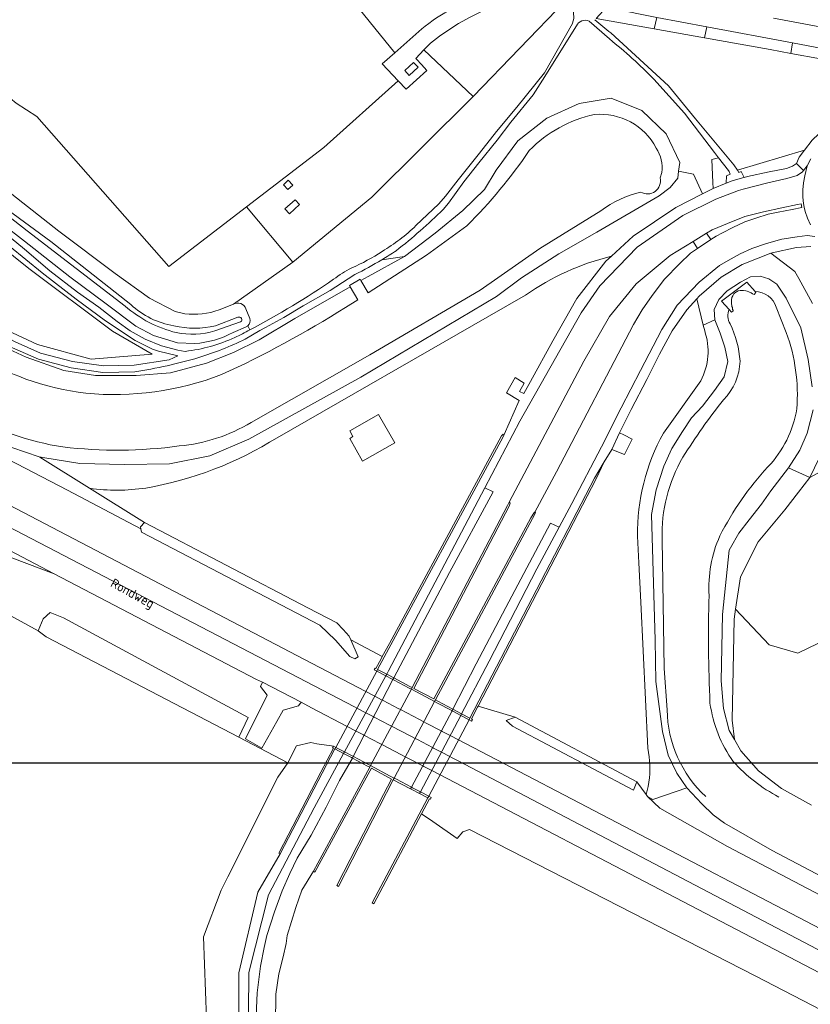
# Model space of a CAD drawing. Header units: metres. Extents: x 247072 to 248918, y 480001 to 481684.
# Tile 16 of 50: x 248226 to 248380, y 480564 to 480756. Entities that reach past the tile are written whole.
import ezdxf
from ezdxf.enums import TextEntityAlignment as Align

# ---------------------------------------------------------------- set-up
doc = ezdxf.new("R2010")
doc.units = ezdxf.units.M
for name, color, linetype, lineweight in [('B-XX-GR-BOS_LOOF-GV', 40, 'Continuous', 13), ('B-XX-GR-GRAS-GV', 60, 'Continuous', 13), ('B-XX-GR-GROENVOORZIENING-GV', 80, 'Continuous', 18), ('B-XX-GR-HOUTWAL-GV', 40, 'Continuous', 13), ('B-XX-IE-TERREINAFSCHEIDING_KUNSTMATIG_HEKWERK-G', 20, 'IE-TERREINAFSCHEIDING-KUNSTMATIG', 18), ('B-XX-IE-TERREINAFSCHEIDING_KUNSTMATIG_MUUR-GV', 90, 'Continuous', 18), ('B-XX-KW-KUNSTWERK-GV', 170, 'Continuous', 18), ('B-XX-OG-TERREIN_ERF-GV', 7, 'Continuous', 18), ('B-XX-OG-TOPOGRAFIE-T18', 10, 'Continuous', 18), ('B-XX-OG-WATER-GV', 130, 'Continuous', 18), ('B-XX-OG-WATER_SLOOT-GV', 120, 'Continuous', 18), ('B-XX-VH-ONVERHARD-GV', 252, 'Continuous', 18), ('B-XX-VH-VERHARDING_ASFALT-GV', 252, 'Continuous', 18), ('B-XX-VH-VERHARDING_GESLOTEN-GV', 252, 'Continuous', 18), ('B-XX-VH-VERHARDING_GRASBETONSTEEN-GV', 70, 'Continuous', 18), ('B-XX-VH-VERHARDING_HALFVERHARDING-GV', 252, 'Continuous', 18), ('B-XX-VH-VERHARDING_OPEN-GV', 252, 'Continuous', 18), ('N-BH-KL-ET_LS_OV_LICHTMAST-S', 7, 'Continuous', 25)]:
    doc.layers.add(name, color=color, linetype=linetype, lineweight=lineweight)
doc.styles.add('NLCS-ISO-M-T18', font='NLCS-ISO.ttf', dxfattribs={"height": 1.8})
doc.linetypes.add('IE-TERREINAFSCHEIDING-KUNSTMATIG', pattern='A,4,[82,NLCS.shx,S=0.75,R=90,X=0,Y=0],4,-2', length=10)

msp = doc.modelspace()

# ---------------------------------------------------------------- linework, layer by layer
at = {"layer": 'B-XX-GR-BOS_LOOF-GV'}
for points in [[(248264.884, 480699.416), (248267.69, 480700.523), (248279.311, 480708.758), (248270.267, 480719.551), (248255.046, 480707.903), (248229.322, 480737.13), (248225.285, 480739.72)], [(248224.422, 480722.022), (248233.589, 480714.756), (248244.589, 480706.511), (248251.289, 480701.711), (248256.322, 480699.133), (248258.203, 480698.668)]]:
    msp.add_lwpolyline(points, dxfattribs=at)
msp.add_lwpolyline([(248258.203, 480698.668, 0.1176636), (248264.884, 480699.416)], format="xyb", dxfattribs=at)
at = {"layer": 'B-XX-GR-GRAS-GV'}
for points in [[(248341.449, 480709.879), (248345.678, 480713.822), (248354.011, 480719.4), (248359.22, 480722.06), (248357.481, 480725.867), (248354.574, 480726.457), (248354.409, 480725.142), (248352.929, 480723.326), (248350.791, 480721.649), (248338.588, 480714.581), (248331.168, 480710.38), (248323.9, 480705.651), (248319.039, 480702.057), (248292.571, 480686.267), (248270.716, 480674.185), (248263.085, 480670.973), (248255.202, 480669.38), (248246.45, 480669.226), (248237.713, 480669.453), (248230.881, 480670.552), (248229.783, 480670.729)], [(248276.236, 480674.49), (248317.668, 480698.264), (248324.705, 480702.302)], [(248229.783, 480670.729), (248229.901, 480670.688), (248239.599, 480664.618)]]:
    msp.add_lwpolyline(points, dxfattribs=at)
for points in [[(248324.705, 480702.302, -0.0934077), (248341.449, 480709.879)], [(248250.567, 480664.668, 0.0981566), (248276.236, 480674.49)], [(248239.599, 480664.618, 0.0734883), (248250.567, 480664.668)]]:
    msp.add_lwpolyline(points, format="xyb", dxfattribs=at)
msp.add_lwpolyline([(248365.713, 480641.005), (248366.684, 480647.332), (248370.075, 480654.139), (248375.299, 480660.399), (248377.98, 480663.877), (248380.191, 480666.745), (248376.01, 480668.6), (248372.6, 480664.09), (248370.73, 480661.49), (248368.37, 480658.43), (248366.36, 480655.88), (248364.73, 480653), (248364.423, 480652.521), (248363.17, 480639.977), (248362.892, 480627.048), (248363.308, 480621.631), (248364.449, 480617.362), (248365.459, 480615.587), (248365.044, 480619.383), (248365.413, 480639.053)], close=True, dxfattribs=at)
at = {"layer": 'B-XX-GR-GROENVOORZIENING-GV'}
for points in [[(247961.39, 480802.158), (247990.451, 480786.744), (247993.146, 480784.834), (248000.032, 480779.582), (248003.551, 480776.899), (248005.444, 480775.625), (248119.172, 480716.051), (248126.758, 480712.087), (248282.936, 480630.482), (248293.504, 480624.967), (248295.15, 480624.108), (248296.687, 480623.306), (248296.909, 480623.19), (248299.86, 480621.65), (248300.292, 480621.425), (248304.024, 480619.477), (248304.832, 480619.055), (248305.295, 480618.814), (248308.236, 480617.279), (248308.441, 480617.172), (248309.98, 480616.369), (248311.612, 480615.517), (248413.316, 480562.443)], [(248373.12, 480756.31), (248384.914, 480754.094), (248385.476, 480753.988), (248386.968, 480754.855), (248388.427, 480762.194)], [(248332.54, 480759.793), (248314.505, 480741.067), (248294.697, 480721.402), (248279.311, 480708.758), (248267.69, 480700.523)], [(248341.369, 480753.449), (248352.58, 480743.102), (248357.903, 480736.682), (248365.364, 480727.724), (248366.067, 480726.653), (248379.14, 480730.6), (248380.63, 480732.54), (248383.18, 480734.93), (248382.092, 480736.426), (248385.748, 480738.407), (248388.871, 480739.245), (248389.789, 480745.87), (248389.937, 480746.938), (248382.242, 480748.376), (248376.48, 480749.454), (248372.418, 480750.213), (248359.655, 480752.502), (248349.817, 480754.266), (248338.478, 480756.3)], [(248303.317, 480715.88), (248307.778, 480720.131), (248309.111, 480721.633), (248311.567, 480724.778), (248315.7, 480730.011), (248319.033, 480734.222), (248322.989, 480738.967), (248328.378, 480745.656), (248333.835, 480755.29)], [(248334.661, 480754.809), (248328.042, 480744.241), (248326.174, 480741.346), (248321.856, 480736.022), (248319.133, 480732.522), (248315.6, 480728.122), (248312.678, 480724.378), (248309.667, 480720.211), (248308.627, 480719.035)], [(248341.093, 480752.269), (248337.118, 480755.732)], [(248296.662, 480709.199), (248301.049, 480709.803), (248307.031, 480714.39), (248312.482, 480718.783), (248316.663, 480722.92), (248318.985, 480726.682), (248323.204, 480732.406), (248328.825, 480736.803), (248335.146, 480739.654), (248341.414, 480740.749), (248347.431, 480738.319), (248352.181, 480733.743), (248354.789, 480728.169), (248354.574, 480726.457), (248357.481, 480725.867), (248359.22, 480722.06), (248361.301, 480723.12), (248361.251, 480724.304), (248361.068, 480728.736), (248362.384, 480729.112), (248361.588, 480730.123), (248355.699, 480737.771), (248349.733, 480744.427)], [(248364.341, 480726.627), (248362.384, 480729.112), (248361.068, 480728.736), (248361.251, 480724.304), (248361.301, 480723.12)], [(248361.301, 480723.12), (248363.874, 480724.147), (248363.922, 480725.585), (248364.63, 480725.879)], [(248260.118, 480692.86), (248256.778, 480693.022), (248252.111, 480694.433), (248248.656, 480696.267), (248242.878, 480700.611), (248235.722, 480705.878), (248226.889, 480712.8), (248213.767, 480722.967), (248213.322, 480722.4), (248213.3, 480722.378), (248213.211, 480722.122), (248213.533, 480721.589), (248216.322, 480719.667), (248220.889, 480716.156), (248226.9, 480711.278), (248231.822, 480707.033), (248237.233, 480702.867), (248241.422, 480699.956), (248244.989, 480697.178), (248247.5, 480695.322), (248250.478, 480693.7), (248253.622, 480692.433), (248256.822, 480691.567), (248258.294, 480691.321)], [(248216.025, 480716.887), (248227.759, 480707.525), (248244.059, 480695.262), (248251.828, 480690.768), (248239.946, 480689.777), (248229.435, 480692.672), (248218.619, 480697.699)], [(248225.107, 480693.214), (248230.05, 480691.006), (248236.253, 480689.376), (248242.295, 480688.533), (248248.325, 480688.629), (248255.121, 480689.692), (248256.859, 480690.438), (248253.064, 480691.383), (248251.9, 480691.767), (248248.478, 480693.478), (248242.722, 480697.278), (248236.967, 480701.522), (248230.333, 480706.667), (248223.956, 480711.822)], [(248380.738, 480700.69), (248378.032, 480705.543), (248377.281, 480706.889), (248372.593, 480710.455), (248366.967, 480708.256), (248362.889, 480705.778), (248358.589, 480702.089), (248358.113, 480701.562), (248359.38, 480696.461), (248361.63, 480697.46), (248361.51, 480699.47), (248362.43, 480701.46), (248364.03, 480703.14), (248366.63, 480704.86), (248368.63, 480705.87), (248370.49, 480706.02), (248372.21, 480705.49), (248373.72, 480704.42), (248375.57, 480701.71), (248378.41, 480695.9), (248379.89, 480689.74), (248380.67, 480684.41)], [(248380.38, 480711.77), (248377.58, 480711.58), (248372.81, 480710.54), (248372.593, 480710.455), (248377.281, 480706.889), (248378.032, 480705.543), (248380.738, 480700.69)], [(248222.159, 480692.555), (248227.248, 480690.172), (248234.601, 480687.584), (248240.764, 480686.608), (248248.707, 480686.645), (248255.407, 480687.151), (248262.403, 480689.034), (248267.711, 480691.089), (248272.688, 480693.569), (248279.648, 480697.732), (248290.445, 480703.93), (248290.313, 480704.154), (248292.414, 480705.394), (248292.561, 480705.145), (248293.986, 480705.963), (248301.049, 480709.803), (248296.662, 480709.199)], [(248291.373, 480706.329), (248290.056, 480705.489), (248286.578, 480703.222), (248281.3, 480700.189), (248277.522, 480697.911), (248273.922, 480695.956), (248272.843, 480695.374), (248270.005, 480693.718)], [(248359.666, 480695.31), (248359.38, 480696.461), (248358.113, 480701.562), (248356.189, 480699.433), (248353.333, 480695.356), (248350.867, 480690.789), (248348.378, 480685.867), (248345.311, 480679.967), (248343.022, 480675.437), (248343.867, 480675.033), (248345.533, 480674.178), (248344.033, 480671.222), (248341.522, 480672.178), (248340.07, 480669.765), (248338.5, 480666.465), (248315.444, 480622.119)], [(248270.118, 480699.628), (248270.864, 480697.721)], [(248346.581, 480655.26), (248346.821, 480650.072), (248347.177, 480642.377), (248348.542, 480613.885), (248348.705, 480613.071), (248348.831, 480612.25), (248348.917, 480611.424), (248348.966, 480610.595), (248348.975, 480609.764), (248348.965, 480609.346), (248348.946, 480608.934), (248348.877, 480608.106), (248348.771, 480607.283), (248348.626, 480606.465), (248348.443, 480605.655), (248348.222, 480604.855), (248348.485, 480604.491), (248349.521, 480603.918), (248356.204, 480606.194), (248354.23, 480609.035), (248352.527, 480612.549), (248351.411, 480617.135), (248350.124, 480626.949), (248349.984, 480634.959), (248349.27, 480659.48), (248350.17, 480664.3), (248351.69, 480668.96), (248353.27, 480672.37), (248355.31, 480675.69), (248357.11, 480678.38), (248359.21, 480680.61), (248361.57, 480683.67), (248363.48, 480686.33), (248364.18, 480689.32), (248363.6, 480692.16), (248362.69, 480694.9), (248361.63, 480697.46), (248359.38, 480696.461), (248359.666, 480695.31)], [(248270.036, 480696.061), (248267.653, 480695.038)], [(248270.52, 480696.322), (248270.889, 480695.519)], [(248270.889, 480695.519), (248270.52, 480696.322)], [(248248.436, 480687.331), (248242.215, 480687.232), (248235.997, 480688.099), (248229.617, 480689.776), (248224.532, 480692.047)], [(248351.614, 480675.364), (248358.893, 480685.597)], [(248358.893, 480685.597), (248351.614, 480675.364)], [(248380.87, 480679.91), (248379.7, 480675.39), (248378.26, 480672.07), (248376.01, 480668.6), (248380.191, 480666.745), (248382.983, 480672.534)], [(248491.494, 480527.861), (248364.108, 480594.722), (248350.908, 480602.2), (248348.485, 480604.491), (248348.222, 480604.855), (248346.412, 480607.358), (248345.803, 480605.726), (248322.148, 480618.207), (248320.942, 480619.317), (248322.65, 480619.952), (248315.444, 480622.119), (248315.33, 480621.894), (248314.171, 480619.606), (248314.333, 480619.525), (248314.16, 480619.201), (248313.688, 480619.45), (248312.055, 480620.312), (248310.518, 480621.123), (248310.315, 480621.23), (248307.381, 480622.778), (248306.922, 480623.02), (248306.093, 480623.458), (248302.415, 480625.398), (248301.976, 480625.63), (248299.035, 480627.182), (248298.813, 480627.299), (248297.281, 480628.107), (248295.649, 480628.968), (248295.172, 480629.22), (248295.323, 480629.545), (248295.509, 480629.453), (248296.529, 480631.362), (248296.749, 480631.773), (248290.612, 480635.036), (248292.006, 480631.744), (248291.377, 480631.338), (248290.438, 480631.787), (248287.604, 480634.974), (248284.523, 480637.902), (248249.748, 480656.041), (248249.622, 480656.688), (248235.292, 480664.265), (248220.324, 480671.976)], [(248382.983, 480672.534), (248380.191, 480666.745), (248382.912, 480668.213)], [(248382.912, 480668.213), (248380.191, 480666.745), (248377.98, 480663.877), (248375.299, 480660.399), (248370.075, 480654.139), (248366.684, 480647.332), (248365.713, 480641.005), (248372.249, 480634.084), (248377.857, 480632.471), (248381.775, 480634.314)], [(248426.728, 480546.828), (248356.884, 480583.186), (248308.007, 480608.688), (248306.382, 480609.535), (248304.847, 480610.336), (248304.639, 480610.445), (248301.698, 480611.979), (248301.23, 480612.224), (248300.462, 480612.624), (248296.653, 480614.611), (248296.234, 480614.83), (248293.278, 480616.372), (248293.056, 480616.488), (248291.518, 480617.291), (248289.855, 480618.158), (248282.952, 480621.76), (248280.877, 480622.883), (248280.402, 480622.171), (248277.384, 480621.326), (248276.129, 480619.087), (248273.243, 480613.941), (248270.016, 480615.751), (248274.266, 480624.285), (248272.992, 480625.921), (248273.345, 480626.777), (248272.213, 480627.331), (248232.691, 480647.913), (248208.875, 480656.928)], [(248315.444, 480622.119), (248322.65, 480619.952), (248346.412, 480607.358), (248348.222, 480604.855), (248348.443, 480605.655), (248348.626, 480606.465), (248348.771, 480607.283), (248348.877, 480608.106), (248348.946, 480608.934), (248348.965, 480609.346), (248348.975, 480609.764), (248348.966, 480610.595), (248348.917, 480611.424), (248348.831, 480612.25), (248348.705, 480613.071), (248348.542, 480613.885), (248347.177, 480642.377), (248346.821, 480650.072), (248346.581, 480655.26)], [(248381.775, 480634.314), (248377.857, 480632.471), (248372.249, 480634.084), (248365.713, 480641.005), (248365.413, 480639.053), (248365.044, 480619.383), (248365.459, 480615.587), (248366.697, 480613.412), (248370.161, 480609.469), (248374.685, 480606.049), (248380.495, 480602.824)], [(248222.83, 480640.484), (248229.596, 480636.807), (248230.52, 480639.152), (248231.916, 480640.393), (248234.523, 480639.367), (248270.575, 480619.918), (248268.758, 480616.075), (248278.297, 480611.022), (248280, 480614.337), (248282.802, 480614.992), (248283.967, 480614.759), (248286.831, 480614.351), (248287.221, 480614.308), (248287.666, 480614.074), (248289.336, 480613.196), (248290.872, 480612.389), (248291.094, 480612.272), (248294.048, 480610.719), (248294.459, 480610.503), (248298.308, 480608.479), (248299.05, 480608.089), (248299.521, 480607.841), (248302.457, 480606.298), (248302.666, 480606.188), (248304.197, 480605.383), (248305.814, 480604.533), (248306.293, 480604.281), (248306.134, 480603.948), (248305.939, 480604.05), (248304.367, 480601.102), (248306.582, 480599.583), (248311.356, 480596.31), (248312.431, 480597.583), (248313.762, 480598.015), (248369.515, 480569.466), (248471.613, 480516.678)], [(248268.711, 480563.893), (248268.711, 480570.103), (248272.443, 480585.82), (248276.821, 480593.271), (248276.558, 480593.46), (248284.751, 480609.247), (248287.208, 480613.9), (248287.043, 480613.988), (248287.221, 480614.308), (248286.831, 480614.351), (248283.967, 480614.759), (248282.802, 480614.992), (248280, 480614.337), (248278.297, 480611.022), (248276.356, 480608.244), (248266.611, 480588.789), (248265.289, 480586.233), (248261.822, 480577.1), (248262.433, 480561.122)]]:
    msp.add_lwpolyline(points, dxfattribs=at)
for points in [[(248020.45, 480777.992), (248020.791, 480776.105), (248126.981, 480720.54), (248158.627, 480704.006), (248189.763, 480687.763), (248219.46, 480671.47), (248220.324, 480671.976), (248235.292, 480664.265), (248249.622, 480656.688), (248249.541, 480657.102), (248250.302, 480657.919), (248239.599, 480664.618), (248229.901, 480670.688), (248229.783, 480670.729), (248224.435, 480672.57), (248216.24, 480676.232), (248185.681, 480692.18), (248124.606, 480723.944)], [(248290.255, 480760.624), (248299.186, 480749.571), (248304.485, 480754.223), (248305.12, 480754.761), (248305.826, 480755.319), (248306.684, 480755.945), (248307.338, 480756.386), (248307.99, 480756.797), (248308.932, 480757.344), (248309.71, 480757.757), (248310.602, 480758.188), (248319.245, 480762.542), (248318.244, 480762.864), (248317.404, 480763.093), (248316.584, 480763.304), (248315.873, 480763.458), (248298.455, 480766.62)], [(248304.882, 480750.157), (248314.505, 480741.067), (248332.54, 480759.793), (248332.369, 480760.021), (248326.334, 480761.256), (248324.884, 480760.887), (248322.676, 480760.231), (248320.123, 480759.322), (248318.05, 480758.46), (248316.212, 480757.675), (248313.87, 480756.535), (248311.632, 480755.287), (248309.706, 480754.077), (248307.937, 480752.844), (248306.126, 480751.449)], [(248338.478, 480756.3), (248349.817, 480754.266), (248350.356, 480756.489), (248346.73, 480757.17), (248341.48, 480758.262), (248340.502, 480758.45)], [(248349.817, 480754.266), (248359.655, 480752.502), (248360.112, 480754.657), (248350.356, 480756.489)], [(248359.655, 480752.502), (248372.418, 480750.213), (248376.48, 480749.454), (248376.813, 480751.521), (248360.112, 480754.657)], [(248376.813, 480751.521), (248376.48, 480749.454), (248382.242, 480748.376), (248382.62, 480750.43)], [(248279.311, 480708.758), (248294.697, 480721.402), (248314.505, 480741.067), (248304.882, 480750.157), (248303.276, 480748.488), (248303.425, 480748.323), (248304.372, 480747.274), (248305.432, 480746.101), (248301.41, 480742.478), (248299.863, 480744.098), (248285.328, 480731.076), (248270.267, 480719.551)], [(248377.61, 480728), (248378.13, 480729.2), (248379.14, 480730.6), (248366.067, 480726.653), (248366.329, 480726.254), (248366.795, 480726.429), (248367.398, 480725.255), (248368, 480725.42), (248372.26, 480726.36), (248375.64, 480727), (248376.84, 480727.48)], [(248277.427, 480723.847), (248278.392, 480724.711), (248279.27, 480723.752), (248278.315, 480722.877)], [(248277.427, 480723.847), (248278.315, 480722.877), (248279.27, 480723.752), (248278.392, 480724.711)], [(248277.734, 480719.106), (248279.707, 480720.887), (248280.569, 480719.981), (248278.645, 480718.149)], [(248277.734, 480719.106), (248278.645, 480718.149), (248280.569, 480719.981), (248279.707, 480720.887)], [(248360.89, 480713.17), (248361.89, 480713.78), (248363.12, 480714.47), (248365.13, 480715.51), (248367.5, 480716.61), (248369.63, 480717.32), (248372.04, 480718.07), (248374.01, 480718.5), (248376.72, 480719.01), (248378.63, 480719.38), (248378.53, 480720.11), (248377.79, 480719.98), (248374.73, 480719.36), (248371.18, 480718.57), (248367.48, 480717.62), (248364.12, 480716.29), (248361.111, 480715.026), (248360.049, 480714.376), (248360.864, 480713.15)], [(248204.952, 480705.065), (248218.619, 480697.699), (248229.435, 480692.672), (248239.946, 480689.777), (248251.828, 480690.768), (248244.059, 480695.262), (248227.759, 480707.525), (248216.025, 480716.887)], [(248306.802, 480623.529), (248325.713, 480658.851), (248326.426, 480659.968), (248326.506, 480659.933), (248330.756, 480667.8), (248345.778, 480696.567), (248347.467, 480699.422), (248349.422, 480702.222), (248351.833, 480705.4), (248354.778, 480708.422), (248356.9, 480710.478), (248358.287, 480711.413), (248357.437, 480712.778), (248352.933, 480710.022), (248346.3, 480704.511), (248341.078, 480698.133), (248336.078, 480689.422), (248321.503, 480661.878), (248321.733, 480661.725), (248321.476, 480661.094), (248302.892, 480625.565)]]:
    msp.add_lwpolyline(points, close=True, dxfattribs=at)
for points in [[(248333.835, 480755.29, 0.2066899), (248333.815, 480758.096)], [(248338.258, 480756.035, 0.0137662), (248341.369, 480753.449)], [(248337.118, 480755.732, 0.4430343), (248334.661, 480754.809)], [(248349.733, 480744.427, 0.0314075), (248341.093, 480752.269)], [(248364.63, 480725.879, 0.0145935), (248364.341, 480726.627)], [(248308.627, 480719.035, -0.0290873), (248299.447, 480710.971)], [(248296.73, 480710.834, 0.0558011), (248303.317, 480715.88)], [(248290.772, 480707.598, 0.0418348), (248296.73, 480710.834)], [(248299.447, 480710.971, -0.0122913), (248296.662, 480709.199)], [(248296.662, 480709.199, -0.0223873), (248291.373, 480706.329)], [(248287.247, 480705.381, -0.0541452), (248290.772, 480707.598)], [(248270.889, 480695.519, 0.0284977), (248287.247, 480705.381)], [(248267.69, 480700.523, -0.4691299), (248270.118, 480699.628)], [(248270.864, 480697.721, -0.3166578), (248270.52, 480696.322)], [(248267.653, 480695.038, -0.1093854), (248260.118, 480692.86)], [(248267.967, 480694.014, 0.004893), (248270.889, 480695.519)], [(248270.52, 480696.322, -0.1107299), (248270.036, 480696.061)], [(248358.893, 480685.597, 0.210168), (248359.666, 480695.31)], [(248359.666, 480695.31, -0.210168), (248358.893, 480685.597)], [(248258.294, 480691.321, 0.0755041), (248267.967, 480694.014)], [(248270.005, 480693.718, -0.03656), (248260.917, 480690.111)], [(248260.917, 480690.111, -0.0333365), (248248.436, 480687.331)], [(248346.581, 480655.26, -0.1314234), (248351.614, 480675.364)], [(248351.614, 480675.364, 0.1314234), (248346.581, 480655.26)]]:
    msp.add_lwpolyline(points, format="xyb", dxfattribs=at)
at = {"layer": 'B-XX-GR-HOUTWAL-GV'}
for points in [[(248239.599, 480664.618), (248250.302, 480657.919), (248282.189, 480641.299), (248287.866, 480638.34), (248289.101, 480637.038), (248290.298, 480635.777), (248290.612, 480635.036), (248296.749, 480631.773), (248298.133, 480634.363), (248320.037, 480674.844), (248320.336, 480675.191), (248320.538, 480675.131), (248323.467, 480681.722), (248320.956, 480683.222), (248322.689, 480686.222), (248324.433, 480685.133), (248323.5, 480683.478), (248324.356, 480683.078), (248325.667, 480685.433), (248330.056, 480693.411), (248334.711, 480701.633), (248340.4, 480708.9), (248341.449, 480709.879)], [(248324.705, 480702.302), (248317.668, 480698.264), (248276.236, 480674.49)]]:
    msp.add_lwpolyline(points, dxfattribs=at)
for points in [[(248341.449, 480709.879, 0.0934077), (248324.705, 480702.302)], [(248276.236, 480674.49, -0.0981566), (248250.567, 480664.668)], [(248250.567, 480664.668, -0.0734883), (248239.599, 480664.618)]]:
    msp.add_lwpolyline(points, format="xyb", dxfattribs=at)
msp.add_lwpolyline([(248291.015, 480674.713), (248290.386, 480675.823), (248296.033, 480679.022), (248299.178, 480673.472), (248292.909, 480669.92), (248290.393, 480674.36)], close=True, dxfattribs=at)
at = {"layer": 'B-XX-IE-TERREINAFSCHEIDING_KUNSTMATIG_HEKWERK-G'}
for points in [[(248318.371, 480663.905), (248309.86, 480648.172), (248298.992, 480627.614)], [(248310.534, 480621.53), (248315.078, 480630.367), (248320.878, 480641.367), (248329.578, 480657.833)], [(248298.826, 480627.292), (248291.078, 480612.28)], [(248298.992, 480627.614), (248298.826, 480627.292)], [(248310.362, 480621.205), (248310.534, 480621.53)], [(248302.451, 480606.301), (248310.362, 480621.205)], [(248290.911, 480611.958), (248288.367, 480607.589), (248285.767, 480602.433), (248282.833, 480596.967), (248280.156, 480592.422), (248278.711, 480589.478), (248277.178, 480586.089), (248275.689, 480581.978), (248274.222, 480577.389), (248273.709, 480575.01)], [(248291.078, 480612.28), (248290.911, 480611.958)]]:
    msp.add_lwpolyline(points, dxfattribs=at)
at = {"layer": 'B-XX-IE-TERREINAFSCHEIDING_KUNSTMATIG_MUUR-GV'}
for points in [[(248295.323, 480629.545), (248295.172, 480629.22), (248295.649, 480628.968), (248297.281, 480628.107), (248298.813, 480627.299), (248299.035, 480627.182), (248301.976, 480625.63), (248302.415, 480625.398), (248306.093, 480623.458), (248306.922, 480623.02), (248307.381, 480622.778), (248310.315, 480621.23), (248310.518, 480621.123), (248312.055, 480620.312), (248313.688, 480619.45), (248314.16, 480619.201), (248314.333, 480619.525), (248314.171, 480619.606), (248315.33, 480621.894), (248315.444, 480622.119), (248338.5, 480666.465), (248340.07, 480669.765), (248338.165, 480666.6), (248313.857, 480619.769), (248312.23, 480620.631), (248310.534, 480621.53), (248307.555, 480623.108), (248307.097, 480623.351), (248326.033, 480658.688), (248326.676, 480659.858), (248326.506, 480659.933), (248326.426, 480659.968), (248325.713, 480658.851), (248306.802, 480623.529), (248302.892, 480625.565), (248321.476, 480661.094), (248321.733, 480661.725), (248321.503, 480661.878), (248321.167, 480661.268), (248302.588, 480625.723), (248302.148, 480625.954), (248298.992, 480627.614), (248297.601, 480628.346), (248295.818, 480629.284), (248320.321, 480674.643), (248320.538, 480675.131), (248320.336, 480675.191), (248320.037, 480674.844), (248298.133, 480634.363), (248296.749, 480631.773), (248296.529, 480631.362), (248295.509, 480629.453)], [(248276.558, 480593.46), (248276.821, 480593.271), (248287.495, 480613.755), (248289.164, 480612.877), (248290.701, 480612.068), (248290.911, 480611.958), (248293.877, 480610.397), (248294.287, 480610.181), (248283.296, 480589.928), (248283.591, 480589.742), (248292.935, 480606.95), (248294.606, 480610.028), (248298.527, 480607.885), (248296.992, 480604.886), (248287.889, 480587.097), (248288.183, 480586.934), (248298.879, 480607.765), (248302.279, 480605.976), (248302.495, 480605.862), (248304.025, 480605.057), (248304.026, 480605.056), (248305.641, 480604.206), (248294.758, 480583.711), (248295.061, 480583.535), (248304.367, 480601.102), (248305.939, 480604.05), (248306.134, 480603.948), (248306.293, 480604.281), (248305.814, 480604.533), (248304.197, 480605.383), (248302.666, 480606.188), (248302.457, 480606.298), (248299.521, 480607.841), (248299.05, 480608.089), (248298.308, 480608.479), (248294.459, 480610.503), (248294.048, 480610.719), (248291.094, 480612.272), (248290.872, 480612.389), (248289.336, 480613.196), (248287.666, 480614.074), (248287.221, 480614.308), (248287.043, 480613.988), (248287.208, 480613.9), (248284.751, 480609.247)]]:
    msp.add_lwpolyline(points, close=True, dxfattribs=at)
at = {"layer": 'B-XX-KW-KUNSTWERK-GV'}
for points in [[(248293.877, 480610.397), (248294.287, 480610.181), (248294.459, 480610.503), (248302.415, 480625.398), (248302.588, 480625.723), (248302.148, 480625.954), (248298.992, 480627.614), (248297.601, 480628.346), (248295.818, 480629.284), (248295.649, 480628.968), (248287.666, 480614.074), (248287.495, 480613.755), (248289.164, 480612.877), (248290.701, 480612.068), (248290.911, 480611.958)], [(248302.495, 480605.862), (248304.025, 480605.057), (248304.026, 480605.056), (248305.641, 480604.206), (248305.814, 480604.533), (248313.688, 480619.45), (248313.857, 480619.769), (248312.23, 480620.631), (248310.534, 480621.53), (248307.555, 480623.108), (248307.097, 480623.351), (248306.922, 480623.02), (248299.05, 480608.089), (248298.879, 480607.765), (248302.279, 480605.976)]]:
    msp.add_lwpolyline(points, close=True, dxfattribs=at)
at = {"layer": 'B-XX-OG-TERREIN_ERF-GV'}
msp.add_lwpolyline([(248262.433, 480561.122), (248261.822, 480577.1), (248265.289, 480586.233), (248266.611, 480588.789), (248276.356, 480608.244), (248278.297, 480611.022), (248268.758, 480616.075), (248231.162, 480635.664), (248229.596, 480636.807), (248222.83, 480640.484)], dxfattribs=at)
at = {"layer": 'B-XX-OG-WATER-GV'}
for points in [[(248338.14, 480737.525, 0.145588), (248325.44, 480730.546)], [(248350.228, 480731.002, 0.3015063), (248338.14, 480737.525)], [(248351.326, 480726.221, 0.1689765), (248350.228, 480731.002)], [(248325.44, 480730.546, -0.0481185), (248313.272, 480715.841)], [(248347.2, 480722.398, 0.6670364), (248350.952, 480725.176)], [(248339.405, 480718.749, -0.1022405), (248347.2, 480722.398)], [(248373.624, 480699.948, 0.3291392), (248369.5, 480702.999)], [(248256.059, 480696.297, -0.1444276), (248247.664, 480700.438)], [(248246.545, 480700.159, 0.1197775), (248256.525, 480694.99)], [(248289.55, 480699.867, -0.0328936), (248265.36, 480686.782)], [(248364.432, 480699.526, 0.2263312), (248364.628, 480696.706)], [(248269.09, 480697.067, 0.9482148), (248268.562, 480697.969)], [(248364.628, 480696.706, -0.0976192), (248366.565, 480689.39)], [(248264.176, 480696.323, -0.1128504), (248256.059, 480696.297)], [(248256.525, 480694.99, 0.1227735), (248264.082, 480695.328)], [(248377.643, 480680.129, 0.1083561), (248375.599, 480694.983)], [(248238.891, 480683.17, -0.1136112), (248216.391, 480691.244)], [(248366.565, 480689.39, -0.1880905), (248363.351, 480681.891)], [(248265.36, 480686.782, -0.1163661), (248238.891, 480683.17)], [(248363.351, 480681.891, 0.0310588), (248355.433, 480670.662)], [(248215.593, 480679.369, 0.0957414), (248234.37, 480672.687)], [(248372.002, 480668.787, 0.1503258), (248377.643, 480680.129)], [(248257.123, 480672.867, 0.1111965), (248271.163, 480677.448)], [(248234.37, 480672.687, 0.0629366), (248257.123, 480672.867)], [(248355.433, 480670.662, 0.144229), (248351.393, 480654.654)], [(248362.627, 480655.32, -0.0692541), (248372.002, 480668.787)], [(248360.53, 480643.677, -0.1210353), (248362.627, 480655.32)], [(248360.705, 480622.703, -0.0187394), (248360.53, 480643.677)], [(248365.251, 480611.281, -0.1209023), (248360.705, 480622.703)], [(248352.344, 480621.365, 0.2056291), (248359.873, 480604.492)], [(248374.129, 480604.372, -0.0860171), (248365.251, 480611.281)]]:
    msp.add_lwpolyline(points, format="xyb", dxfattribs=at)
for points in [[(248350.952, 480725.176), (248351.326, 480726.221)], [(248214.996, 480724.541), (248227.458, 480714.817), (248246.545, 480700.159)], [(248247.664, 480700.438), (248232.028, 480712.793), (248215.329, 480724.966)], [(248271.163, 480677.448), (248294.308, 480690.662), (248315.873, 480703.298), (248327.523, 480711.39), (248339.405, 480718.749)], [(248313.272, 480715.841), (248305.342, 480710.069), (248293.985, 480702.732), (248292.561, 480705.145), (248292.414, 480705.394), (248290.313, 480704.154), (248290.445, 480703.93), (248291.935, 480701.407), (248289.55, 480699.867)], [(248369.5, 480702.999), (248369.67, 480702.81), (248369.32, 480702.43), (248369.03, 480702.57), (248368.73, 480702.77), (248368.31, 480702.91), (248367.98, 480703.07), (248367.72, 480703.12), (248367.23, 480703.22), (248366.6, 480703.2), (248366.19, 480703.12), (248365.86, 480702.96), (248365.51, 480702.71), (248365.33, 480702.52), (248365.13, 480702.14), (248364.98, 480701.81), (248364.89, 480701.39), (248364.91, 480700.98), (248364.92, 480700.72), (248364.93, 480700.54), (248364.97, 480700.33), (248364.98, 480700.09), (248365.08, 480699.86), (248365.12, 480699.5), (248365.2, 480699.38), (248365.21, 480699.26), (248364.92, 480699), (248364.432, 480699.526)], [(248375.599, 480694.983), (248373.624, 480699.948)], [(248264.082, 480695.328), (248269.09, 480697.067)], [(248268.562, 480697.969), (248264.176, 480696.323)], [(248351.393, 480654.654), (248351.789, 480629.463), (248352.344, 480621.365)]]:
    msp.add_lwpolyline(points, dxfattribs=at)
at = {"layer": 'B-XX-OG-WATER_SLOOT-GV'}
for points in [[(248246.545, 480700.159), (248227.458, 480714.817), (248214.996, 480724.541), (248213.667, 480725.578), (248202.989, 480733.278), (248183.856, 480742.911), (248177.233, 480747.422), (248170.967, 480750.622), (248165.933, 480752.878), (248163.589, 480753.867), (248161.822, 480754.578), (248160.911, 480754.522), (248159.722, 480754.211), (248157.778, 480753.822), (248153.989, 480753.656), (248149.911, 480753.989), (248147.267, 480754.511), (248143.022, 480755.622), (248138.2, 480757.078), (248133.067, 480759.078), (248129.7, 480760.533), (248111.378, 480771.022), (248102.74, 480776.18)], [(248224.435, 480672.57), (248229.783, 480670.729), (248230.881, 480670.552), (248237.713, 480669.453), (248246.45, 480669.226), (248255.202, 480669.38), (248263.085, 480670.973), (248270.716, 480674.185), (248292.571, 480686.267), (248319.039, 480702.057), (248323.9, 480705.651), (248331.168, 480710.38), (248338.588, 480714.581), (248350.791, 480721.649), (248352.929, 480723.326), (248354.409, 480725.142), (248354.574, 480726.457), (248354.789, 480728.169), (248352.181, 480733.743), (248347.431, 480738.319), (248341.414, 480740.749), (248335.146, 480739.654), (248328.825, 480736.803), (248323.204, 480732.406), (248318.985, 480726.682), (248316.663, 480722.92), (248312.482, 480718.783), (248307.031, 480714.39), (248301.049, 480709.803), (248293.986, 480705.963), (248292.561, 480705.145), (248293.985, 480702.732), (248305.342, 480710.069), (248313.272, 480715.841)], [(248351.326, 480726.221), (248350.952, 480725.176)], [(248215.329, 480724.966), (248232.028, 480712.793), (248247.664, 480700.438)], [(248213.767, 480722.967), (248226.889, 480712.8), (248235.722, 480705.878), (248242.878, 480700.611), (248248.656, 480696.267), (248252.111, 480694.433), (248256.778, 480693.022), (248260.118, 480692.86)], [(248258.203, 480698.668), (248256.322, 480699.133), (248251.289, 480701.711), (248244.589, 480706.511), (248233.589, 480714.756), (248224.422, 480722.022)], [(248339.405, 480718.749), (248327.523, 480711.39), (248315.873, 480703.298), (248294.308, 480690.662), (248271.163, 480677.448)], [(248380.67, 480684.41), (248379.89, 480689.74), (248378.41, 480695.9), (248375.57, 480701.71), (248373.72, 480704.42), (248372.21, 480705.49), (248370.49, 480706.02), (248368.63, 480705.87), (248366.63, 480704.86), (248364.03, 480703.14), (248362.43, 480701.46), (248361.51, 480699.47), (248361.63, 480697.46), (248362.69, 480694.9), (248363.6, 480692.16), (248364.18, 480689.32), (248363.48, 480686.33), (248361.57, 480683.67), (248359.21, 480680.61), (248357.11, 480678.38), (248355.31, 480675.69), (248353.27, 480672.37), (248351.69, 480668.96), (248350.17, 480664.3), (248349.27, 480659.48), (248349.984, 480634.959), (248350.124, 480626.949), (248351.411, 480617.135), (248352.527, 480612.549), (248354.23, 480609.035), (248356.204, 480606.194), (248359.13, 480603.043), (248361.317, 480600.936), (248363.529, 480599.267), (248372.846, 480593.922), (248497.536, 480528.328)], [(248364.432, 480699.526), (248362.97, 480701.1), (248367.87, 480704.81), (248369.5, 480702.999)], [(248289.55, 480699.867), (248291.935, 480701.407), (248290.445, 480703.93), (248279.648, 480697.732), (248272.688, 480693.569), (248267.711, 480691.089), (248262.403, 480689.034), (248255.407, 480687.151), (248248.707, 480686.645), (248240.764, 480686.608), (248234.601, 480687.584), (248227.248, 480690.172), (248222.159, 480692.555)], [(248267.69, 480700.523), (248264.884, 480699.416)], [(248270.864, 480697.721), (248270.118, 480699.628)], [(248373.624, 480699.948), (248375.599, 480694.983)], [(248269.09, 480697.067), (248264.082, 480695.328)], [(248264.176, 480696.323), (248268.562, 480697.969)], [(248267.653, 480695.038), (248270.036, 480696.061)], [(248380.495, 480602.824), (248374.685, 480606.049), (248370.161, 480609.469), (248366.697, 480613.412), (248365.459, 480615.587), (248364.449, 480617.362), (248363.308, 480621.631), (248362.892, 480627.048), (248363.17, 480639.977), (248364.423, 480652.521), (248364.73, 480653), (248366.36, 480655.88), (248368.37, 480658.43), (248370.73, 480661.49), (248372.6, 480664.09), (248376.01, 480668.6), (248378.26, 480672.07), (248379.7, 480675.39), (248380.87, 480679.91)], [(248352.344, 480621.365), (248351.789, 480629.463), (248351.393, 480654.654)]]:
    msp.add_lwpolyline(points, dxfattribs=at)
for points in [[(248325.44, 480730.546, -0.145588), (248338.14, 480737.525)], [(248338.14, 480737.525, -0.3015063), (248350.228, 480731.002)], [(248350.228, 480731.002, -0.1689765), (248351.326, 480726.221)], [(248313.272, 480715.841, 0.0481185), (248325.44, 480730.546)], [(248350.952, 480725.176, -0.6670364), (248347.2, 480722.398)], [(248347.2, 480722.398, 0.1022405), (248339.405, 480718.749)], [(248369.5, 480702.999, -0.3291392), (248373.624, 480699.948)], [(248247.664, 480700.438, 0.1444276), (248256.059, 480696.297)], [(248270.118, 480699.628, 0.4691299), (248267.69, 480700.523)], [(248256.525, 480694.99, -0.1197775), (248246.545, 480700.159)], [(248264.884, 480699.416, -0.1176636), (248258.203, 480698.668)], [(248265.36, 480686.782, 0.0328936), (248289.55, 480699.867)], [(248364.628, 480696.706, -0.2263312), (248364.432, 480699.526)], [(248268.562, 480697.969, -0.9482148), (248269.09, 480697.067)], [(248270.52, 480696.322, 0.3166578), (248270.864, 480697.721)], [(248366.565, 480689.39, 0.0976192), (248364.628, 480696.706)], [(248256.059, 480696.297, 0.1128504), (248264.176, 480696.323)], [(248264.082, 480695.328, -0.1227735), (248256.525, 480694.99)], [(248260.118, 480692.86, 0.1093854), (248267.653, 480695.038)], [(248270.036, 480696.061, 0.1107299), (248270.52, 480696.322)], [(248375.599, 480694.983, -0.1083561), (248377.643, 480680.129)], [(248216.391, 480691.244, 0.1136112), (248238.891, 480683.17)], [(248363.351, 480681.891, 0.1880905), (248366.565, 480689.39)], [(248238.891, 480683.17, 0.1163661), (248265.36, 480686.782)], [(248355.433, 480670.662, -0.0310588), (248363.351, 480681.891)], [(248234.37, 480672.687, -0.0957414), (248215.593, 480679.369)], [(248377.643, 480680.129, -0.1503258), (248372.002, 480668.787)], [(248271.163, 480677.448, -0.1111965), (248257.123, 480672.867)], [(248257.123, 480672.867, -0.0629366), (248234.37, 480672.687)], [(248351.393, 480654.654, -0.144229), (248355.433, 480670.662)], [(248372.002, 480668.787, 0.0692541), (248362.627, 480655.32)], [(248362.627, 480655.32, 0.1210353), (248360.53, 480643.677)], [(248360.53, 480643.677, 0.0187394), (248360.705, 480622.703)], [(248360.705, 480622.703, 0.1209023), (248365.251, 480611.281)], [(248359.873, 480604.492, -0.2056291), (248352.344, 480621.365)], [(248365.251, 480611.281, 0.0860171), (248374.129, 480604.372)]]:
    msp.add_lwpolyline(points, format="xyb", dxfattribs=at)
for points in [[(248249.541, 480657.102), (248249.622, 480656.688), (248249.748, 480656.041), (248284.523, 480637.902), (248287.604, 480634.974), (248290.438, 480631.787), (248291.377, 480631.338), (248292.006, 480631.744), (248290.612, 480635.036), (248290.298, 480635.777), (248289.101, 480637.038), (248287.866, 480638.34), (248282.189, 480641.299), (248250.302, 480657.919)], [(248268.758, 480616.075), (248270.575, 480619.918), (248234.523, 480639.367), (248231.916, 480640.393), (248230.52, 480639.152), (248229.596, 480636.807), (248231.162, 480635.664)], [(248322.65, 480619.952), (248320.942, 480619.317), (248322.148, 480618.207), (248345.803, 480605.726), (248346.412, 480607.358)]]:
    msp.add_lwpolyline(points, close=True, dxfattribs=at)
at = {"layer": 'B-XX-VH-ONVERHARD-GV'}
for points in [[(248038.914, 480800.473), (248037.983, 480799.565), (248044.685, 480792.988), (248053.675, 480784.592), (248057.678, 480781.031), (248061.817, 480777.997), (248066.446, 480775.244), (248087.274, 480764.571), (248103.55, 480756.01), (248127.486, 480743.583), (248149.947, 480731.749), (248171.835, 480720.344), (248174.487, 480718.769), (248188.463, 480711.506), (248224.532, 480692.047), (248229.617, 480689.776), (248235.997, 480688.099), (248242.215, 480687.232), (248248.436, 480687.331)], [(248333.835, 480755.29), (248328.378, 480745.656), (248322.989, 480738.967), (248319.033, 480734.222), (248315.7, 480730.011), (248311.567, 480724.778), (248309.111, 480721.633), (248307.778, 480720.131), (248303.317, 480715.88)], [(248308.627, 480719.035), (248309.667, 480720.211), (248312.678, 480724.378), (248315.6, 480728.122), (248319.133, 480732.522), (248321.856, 480736.022), (248326.174, 480741.346), (248328.042, 480744.241), (248334.661, 480754.809)], [(248337.118, 480755.732), (248341.093, 480752.269)], [(248364.63, 480725.879), (248363.922, 480725.585), (248363.874, 480724.147), (248365.01, 480724.6), (248367.048, 480725.159), (248367.398, 480725.255), (248366.795, 480726.429), (248366.329, 480726.254), (248366.067, 480726.653), (248365.364, 480727.724), (248357.903, 480736.682), (248352.58, 480743.102), (248341.369, 480753.449)], [(248349.733, 480744.427), (248355.699, 480737.771), (248361.588, 480730.123), (248362.384, 480729.112), (248364.341, 480726.627)], [(248258.294, 480691.321), (248256.822, 480691.567), (248253.622, 480692.433), (248250.478, 480693.7), (248247.5, 480695.322), (248244.989, 480697.178), (248241.422, 480699.956), (248237.233, 480702.867), (248231.822, 480707.033), (248226.9, 480711.278), (248220.889, 480716.156), (248216.322, 480719.667), (248213.533, 480721.589), (248213.211, 480722.122), (248213.3, 480722.378), (248213.289, 480722.367), (248212.156, 480723.6)], [(248255.121, 480689.692), (248248.325, 480688.629), (248242.295, 480688.533), (248236.253, 480689.376), (248230.05, 480691.006), (248225.107, 480693.214), (248204.344, 480704.416), (248189.071, 480712.655), (248175.119, 480719.906), (248176.998, 480720.271)], [(248213.4, 480720.167), (248215.189, 480719.056), (248216.784, 480717.696), (248219.622, 480715.278), (248223.956, 480711.822), (248230.333, 480706.667), (248236.967, 480701.522), (248242.722, 480697.278), (248248.478, 480693.478), (248251.9, 480691.767), (248253.064, 480691.383), (248256.859, 480690.438), (248255.121, 480689.692)], [(248270.005, 480693.718), (248272.843, 480695.374), (248273.922, 480695.956), (248277.522, 480697.911), (248281.3, 480700.189), (248286.578, 480703.222), (248290.056, 480705.489), (248291.373, 480706.329)]]:
    msp.add_lwpolyline(points, dxfattribs=at)
for points in [[(248333.815, 480758.096, -0.2066899), (248333.835, 480755.29)], [(248341.369, 480753.449, -0.0137662), (248338.258, 480756.035)], [(248334.661, 480754.809, -0.4430343), (248337.118, 480755.732)], [(248341.093, 480752.269, -0.0314075), (248349.733, 480744.427)], [(248364.341, 480726.627, -0.0145935), (248364.63, 480725.879)], [(248299.447, 480710.971, 0.0290873), (248308.627, 480719.035)], [(248303.317, 480715.88, -0.0558011), (248296.73, 480710.834)], [(248296.73, 480710.834, -0.0418348), (248290.772, 480707.598)], [(248296.662, 480709.199, 0.0122913), (248299.447, 480710.971)], [(248291.373, 480706.329, 0.0223873), (248296.662, 480709.199)], [(248290.772, 480707.598, 0.0541452), (248287.247, 480705.381)], [(248287.247, 480705.381, -0.0284977), (248270.889, 480695.519)], [(248270.889, 480695.519, -0.004893), (248267.967, 480694.014)], [(248267.967, 480694.014, -0.0755041), (248258.294, 480691.321)], [(248260.917, 480690.111, 0.03656), (248270.005, 480693.718)], [(248248.436, 480687.331, 0.0333365), (248260.917, 480690.111)]]:
    msp.add_lwpolyline(points, format="xyb", dxfattribs=at)
at = {"layer": 'B-XX-VH-VERHARDING_ASFALT-GV'}
for points in [[(248479.604, 480523.614), (248390.907, 480569.805), (248311.438, 480611.5), (248310.388, 480612.046), (248309.911, 480612.294), (248308.281, 480613.142), (248306.743, 480613.942), (248306.536, 480614.05), (248303.593, 480615.58), (248303.127, 480615.822), (248302.338, 480616.233), (248298.567, 480618.195), (248298.141, 480618.416), (248295.185, 480619.954), (248294.963, 480620.069), (248293.425, 480620.869), (248291.77, 480621.73), (248291.307, 480621.971), (248072.18, 480735.946), (247859.053, 480847.529)], [(247859.053, 480847.529), (248072.18, 480735.946), (248291.307, 480621.971), (248291.77, 480621.73), (248293.425, 480620.869), (248294.963, 480620.069), (248295.185, 480619.954), (248298.141, 480618.416), (248298.567, 480618.195), (248302.338, 480616.233), (248303.127, 480615.822), (248303.593, 480615.58), (248306.536, 480614.05), (248306.743, 480613.942), (248308.281, 480613.142), (248309.911, 480612.294), (248310.388, 480612.046), (248311.438, 480611.5), (248390.907, 480569.805), (248479.604, 480523.614)], [(247857.357, 480844.283), (248115.488, 480709.319), (248123.223, 480705.286), (248165.204, 480683.393), (248232.691, 480647.913), (248272.213, 480627.331), (248273.345, 480626.777), (248280.877, 480622.883), (248282.952, 480621.76), (248289.855, 480618.158), (248291.518, 480617.291), (248293.056, 480616.488), (248293.278, 480616.372), (248296.234, 480614.83), (248296.653, 480614.611), (248300.462, 480612.624), (248301.23, 480612.224), (248301.698, 480611.979), (248304.639, 480610.445), (248304.847, 480610.336), (248306.382, 480609.535), (248308.007, 480608.688), (248356.884, 480583.186), (248426.728, 480546.828)], [(248413.316, 480562.443), (248311.612, 480615.517), (248309.98, 480616.369), (248308.441, 480617.172), (248308.236, 480617.279), (248305.295, 480618.814), (248304.832, 480619.055), (248304.024, 480619.477), (248300.292, 480621.425), (248299.86, 480621.65), (248296.909, 480623.19), (248296.687, 480623.306), (248295.15, 480624.108), (248293.504, 480624.967), (248282.936, 480630.482), (248126.758, 480712.087), (248119.172, 480716.051), (248005.444, 480775.625), (247935.885, 480811.987)]]:
    msp.add_lwpolyline(points, dxfattribs=at)
msp.add_lwpolyline([(248232.691, 480647.913), (248165.204, 480683.393), (248183.821, 480670.166), (248208.875, 480656.928)], close=True, dxfattribs=at)
at = {"layer": 'B-XX-VH-VERHARDING_GESLOTEN-GV'}
for points in [[(248307.338, 480756.386), (248306.684, 480755.945), (248305.826, 480755.319), (248305.12, 480754.761), (248304.485, 480754.223), (248299.186, 480749.571), (248296.711, 480747.398), (248299.863, 480744.098), (248301.41, 480742.478), (248305.432, 480746.101), (248304.372, 480747.274), (248303.425, 480748.323), (248303.276, 480748.488), (248304.882, 480750.157), (248306.126, 480751.449), (248307.937, 480752.844), (248309.706, 480754.077), (248311.632, 480755.287), (248313.87, 480756.535)], [(248350.356, 480756.489), (248360.112, 480754.657), (248376.813, 480751.521), (248382.62, 480750.43), (248384.091, 480750.155), (248384.914, 480754.094), (248373.12, 480756.31)], [(248380.353, 480716.031), (248379.761, 480717.309), (248379.307, 480718.641), (248379.117, 480719.474), (248378.973, 480720.188), (248378.826, 480721.412), (248378.805, 480722.82), (248378.932, 480724.223), (248379.204, 480725.604), (248379.67, 480727.51), (248378.955, 480726.622), (248378.76, 480726.38), (248377.71, 480725.62), (248375.71, 480725.07), (248371.99, 480724.22), (248367.18, 480722.99), (248366.3, 480722.69), (248361.827, 480721.036), (248355.378, 480717.822), (248346.5, 480711.633), (248339.222, 480704.111), (248335.533, 480698.867), (248323.611, 480677.678), (248316.758, 480664.69), (248318.371, 480663.905), (248309.86, 480648.172), (248298.992, 480627.614), (248302.148, 480625.954), (248302.588, 480625.723), (248321.167, 480661.268), (248321.503, 480661.878), (248336.078, 480689.422), (248341.078, 480698.133), (248346.3, 480704.511), (248352.933, 480710.022), (248357.437, 480712.778), (248360.049, 480714.376), (248361.111, 480715.026), (248364.12, 480716.29), (248367.48, 480717.62), (248371.18, 480718.57), (248374.73, 480719.36), (248377.79, 480719.98), (248378.53, 480720.11), (248378.63, 480719.38), (248376.72, 480719.01), (248374.01, 480718.5), (248372.04, 480718.07), (248369.63, 480717.32), (248367.5, 480716.61), (248365.13, 480715.51), (248363.12, 480714.47), (248361.89, 480713.78), (248360.89, 480713.17), (248360.864, 480713.15), (248358.287, 480711.413), (248356.9, 480710.478), (248354.778, 480708.422), (248351.833, 480705.4), (248349.422, 480702.222), (248347.467, 480699.422), (248345.778, 480696.567), (248330.756, 480667.8), (248326.506, 480659.933), (248326.676, 480659.858), (248326.033, 480658.688), (248307.097, 480623.351), (248307.555, 480623.108), (248310.534, 480621.53), (248315.078, 480630.367), (248320.878, 480641.367), (248329.578, 480657.833), (248331.257, 480657.016), (248333.711, 480661.622), (248339.5, 480672.678), (248343.356, 480680.289), (248347.122, 480687.578), (248351.278, 480695.567), (248354.322, 480700.333), (248358.622, 480704.833), (248362.58, 480708.08), (248364.24, 480709.03), (248366.57, 480710.36), (248368.9, 480711.37), (248371.71, 480712.37), (248374.7, 480713.2), (248377.72, 480713.7), (248379.68, 480713.91), (248381.19, 480713.71)], [(248380.41, 480728.92), (248379.67, 480727.51), (248379.204, 480725.604), (248378.932, 480724.223), (248378.805, 480722.82), (248378.826, 480721.412), (248378.973, 480720.188), (248379.117, 480719.474), (248379.307, 480718.641), (248379.761, 480717.309), (248380.353, 480716.031)], [(248272.078, 480560.222), (248272.333, 480566.211), (248272.978, 480571.389), (248273.709, 480575.01), (248274.222, 480577.389), (248275.689, 480581.978), (248277.178, 480586.089), (248278.711, 480589.478), (248280.156, 480592.422), (248282.833, 480596.967), (248285.767, 480602.433), (248288.367, 480607.589), (248290.911, 480611.958), (248290.701, 480612.068), (248289.164, 480612.877), (248283.422, 480602.3), (248274.522, 480585.278), (248270.722, 480570.144), (248270.589, 480554.322)], [(248275.911, 480560.1), (248275.978, 480565.9), (248276.578, 480569.867), (248277.367, 480573.233), (248277.978, 480575.833), (248278.2, 480577.378), (248279.867, 480582.83), (248281.007, 480586.22), (248283.296, 480589.928), (248294.287, 480610.181), (248293.877, 480610.397), (248290.911, 480611.958), (248288.367, 480607.589), (248285.767, 480602.433), (248282.833, 480596.967), (248280.156, 480592.422), (248278.711, 480589.478), (248277.178, 480586.089), (248275.689, 480581.978), (248274.222, 480577.389), (248273.709, 480575.01), (248272.978, 480571.389), (248272.333, 480566.211), (248272.078, 480560.222)]]:
    msp.add_lwpolyline(points, dxfattribs=at)
for points in [[(248302.848, 480747.703), (248303.722, 480746.756), (248301.987, 480745.156), (248301.109, 480746.108)], [(248367.87, 480704.81), (248362.97, 480701.1), (248364.432, 480699.526), (248364.92, 480699), (248365.21, 480699.26), (248365.2, 480699.38), (248365.12, 480699.5), (248365.08, 480699.86), (248364.98, 480700.09), (248364.97, 480700.33), (248364.93, 480700.54), (248364.92, 480700.72), (248364.91, 480700.98), (248364.89, 480701.39), (248364.98, 480701.81), (248365.13, 480702.14), (248365.33, 480702.52), (248365.51, 480702.71), (248365.86, 480702.96), (248366.19, 480703.12), (248366.6, 480703.2), (248367.23, 480703.22), (248367.72, 480703.12), (248367.98, 480703.07), (248368.31, 480702.91), (248368.73, 480702.77), (248369.03, 480702.57), (248369.32, 480702.43), (248369.67, 480702.81), (248369.5, 480702.999)], [(248298.992, 480627.614), (248309.86, 480648.172), (248318.371, 480663.905), (248316.758, 480664.69), (248297.922, 480628.989), (248297.601, 480628.346)], [(248310.534, 480621.53), (248312.23, 480620.631), (248317.578, 480630.856), (248326.922, 480648.878), (248331.257, 480657.016), (248329.578, 480657.833), (248320.878, 480641.367), (248315.078, 480630.367)], [(248298.992, 480627.614), (248297.601, 480628.346), (248297.428, 480628.03), (248289.337, 480613.195), (248289.164, 480612.877), (248290.701, 480612.068), (248290.911, 480611.958), (248291.078, 480612.28), (248298.826, 480627.292)], [(248290.911, 480611.958), (248293.877, 480610.397), (248294.287, 480610.181), (248294.459, 480610.503), (248302.415, 480625.398), (248302.588, 480625.723), (248302.148, 480625.954), (248298.992, 480627.614), (248298.826, 480627.292), (248291.078, 480612.28)], [(248310.534, 480621.53), (248307.555, 480623.108), (248307.097, 480623.351), (248306.922, 480623.02), (248299.05, 480608.089), (248298.879, 480607.765), (248302.279, 480605.976), (248302.451, 480606.301), (248310.362, 480621.205)], [(248302.451, 480606.301), (248302.279, 480605.976), (248302.495, 480605.862), (248304.025, 480605.057), (248304.026, 480605.056), (248304.198, 480605.382), (248312.061, 480620.309), (248312.23, 480620.631), (248310.534, 480621.53), (248310.362, 480621.205)]]:
    msp.add_lwpolyline(points, close=True, dxfattribs=at)
at = {"layer": 'B-XX-VH-VERHARDING_GRASBETONSTEEN-GV'}
msp.add_lwpolyline([(248280.877, 480622.883), (248273.345, 480626.777), (248272.992, 480625.921), (248274.266, 480624.285), (248270.016, 480615.751), (248273.243, 480613.941), (248276.129, 480619.087), (248277.384, 480621.326), (248280.402, 480622.171)], close=True, dxfattribs=at)
at = {"layer": 'B-XX-VH-VERHARDING_HALFVERHARDING-GV'}
msp.add_lwpolyline([(248290.255, 480760.624), (248286.102, 480765.764), (248282.849, 480768.81), (248260.273, 480796.036), (248257.145, 480801.516), (248255.993, 480805.716), (248255.112, 480816.153), (248247.589, 480814.208), (248241.611, 480812.638), (248252.036, 480795.516), (248245.257, 480790.565), (248218.836, 480756.26), (248218.988, 480750.167), (248224.143, 480740.634), (248225.285, 480739.72), (248229.322, 480737.13), (248255.046, 480707.903), (248270.267, 480719.551), (248285.328, 480731.076), (248299.863, 480744.098), (248296.711, 480747.398), (248299.186, 480749.571)], close=True, dxfattribs=at)
at = {"layer": 'B-XX-VH-VERHARDING_OPEN-GV'}
for points in [[(248302.848, 480747.703), (248301.109, 480746.108), (248301.987, 480745.156), (248303.722, 480746.756)], [(248297.601, 480628.346), (248297.922, 480628.989), (248316.758, 480664.69), (248323.611, 480677.678), (248335.533, 480698.867), (248339.222, 480704.111), (248346.5, 480711.633), (248355.378, 480717.822), (248361.827, 480721.036), (248366.3, 480722.69), (248367.18, 480722.99), (248371.99, 480724.22), (248375.71, 480725.07), (248377.71, 480725.62), (248378.76, 480726.38), (248378.955, 480726.622), (248377.61, 480728), (248376.84, 480727.48), (248375.64, 480727), (248372.26, 480726.36), (248368, 480725.42), (248367.398, 480725.255), (248367.048, 480725.159), (248365.01, 480724.6), (248363.874, 480724.147), (248361.301, 480723.12), (248359.22, 480722.06), (248354.011, 480719.4), (248345.678, 480713.822), (248341.449, 480709.879), (248340.4, 480708.9), (248334.711, 480701.633), (248330.056, 480693.411), (248325.667, 480685.433), (248324.356, 480683.078), (248323.5, 480683.478), (248324.433, 480685.133), (248322.689, 480686.222), (248320.956, 480683.222), (248323.467, 480681.722), (248320.538, 480675.131), (248320.321, 480674.643), (248295.818, 480629.284)], [(248357.437, 480712.778), (248358.287, 480711.413), (248360.864, 480713.15), (248360.049, 480714.376)], [(248299.178, 480673.472), (248296.033, 480679.022), (248290.386, 480675.823), (248291.015, 480674.713), (248290.393, 480674.36), (248292.909, 480669.92)], [(248343.022, 480675.437), (248341.522, 480672.178), (248344.033, 480671.222), (248345.533, 480674.178), (248343.867, 480675.033)], [(248287.495, 480613.755), (248289.164, 480612.877), (248289.337, 480613.195), (248297.428, 480628.03), (248297.601, 480628.346), (248295.818, 480629.284), (248295.649, 480628.968), (248287.666, 480614.074)], [(248304.198, 480605.382), (248304.026, 480605.056), (248305.641, 480604.206), (248305.814, 480604.533), (248313.688, 480619.45), (248313.857, 480619.769), (248312.23, 480620.631), (248312.061, 480620.309)]]:
    msp.add_lwpolyline(points, close=True, dxfattribs=at)
for points in [[(248380.63, 480732.54), (248379.14, 480730.6), (248378.13, 480729.2), (248377.61, 480728), (248378.955, 480726.622), (248379.67, 480727.51), (248380.41, 480728.92)], [(248381.19, 480713.71), (248379.68, 480713.91), (248377.72, 480713.7), (248374.7, 480713.2), (248371.71, 480712.37), (248368.9, 480711.37), (248366.57, 480710.36), (248364.24, 480709.03), (248362.58, 480708.08), (248358.622, 480704.833), (248354.322, 480700.333), (248351.278, 480695.567), (248347.122, 480687.578), (248343.356, 480680.289), (248339.5, 480672.678), (248333.711, 480661.622), (248331.257, 480657.016), (248326.922, 480648.878), (248317.578, 480630.856), (248312.23, 480620.631), (248313.857, 480619.769), (248338.165, 480666.6), (248340.07, 480669.765), (248341.522, 480672.178), (248343.022, 480675.437), (248345.311, 480679.967), (248348.378, 480685.867), (248350.867, 480690.789), (248353.333, 480695.356), (248356.189, 480699.433), (248358.113, 480701.562), (248358.589, 480702.089), (248362.889, 480705.778), (248366.967, 480708.256), (248372.593, 480710.455), (248372.81, 480710.54), (248377.58, 480711.58), (248380.38, 480711.77)], [(248275.697, 480533.159), (248274.38, 480536.414), (248272.943, 480541.099), (248270.589, 480554.322), (248270.722, 480570.144), (248274.522, 480585.278), (248283.422, 480602.3), (248289.164, 480612.877), (248287.495, 480613.755), (248276.821, 480593.271), (248272.443, 480585.82), (248268.711, 480570.103), (248268.711, 480563.893), (248268.711, 480557.667), (248268.822, 480554.067), (248269.367, 480549.444), (248270.067, 480545.733), (248270.899, 480540.657), (248272.519, 480535.391), (248273.873, 480532.282)]]:
    msp.add_lwpolyline(points, dxfattribs=at)
at = {"layer": 'N-BH-KL-ET_LS_OV_LICHTMAST-S'}
msp.add_lwpolyline([(247645.671, 481388.133), (248497.89, 481388.133), (248497.89, 480611), (247645.671, 480611)], close=True, dxfattribs=at)

# ---------------------------------------------------------------- texts
at = {"layer": 'B-XX-OG-TOPOGRAFIE-T18', "style": 'NLCS-ISO-M-T18'}
msp.add_text('Rondweg', height=1.8, rotation=331.3, dxfattribs=at).set_placement((248248.004, 480644.123), align=Align.MIDDLE_CENTER)

doc.saveas('drawing.dxf')
